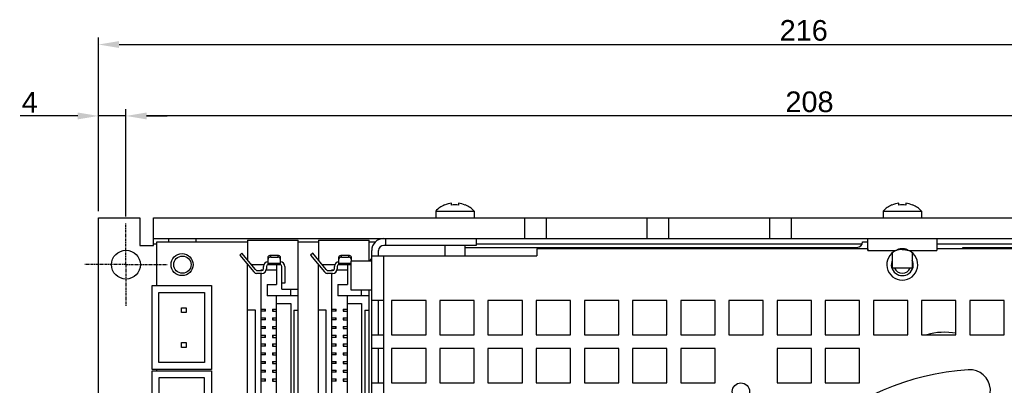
# Model space of a CAD drawing. Header units: millimetres. Extents: x 5 to 490, y 60 to 317.
# Tile 6 of 7: x 252 to 395, y 263 to 316. Entities that reach past the tile are written whole.
import ezdxf

# ---------------------------------------------------------------- set-up
doc = ezdxf.new("R2010")
doc.units = ezdxf.units.MM
doc.linetypes.add('CENTER', pattern=[0.6, 0.375, -0.075, 0.075, -0.075])
doc.layers.add('DEFAULT_1', color=3, linetype='CENTER')
doc.styles.get("Standard").update_dxf_attribs({"font": 'arial.ttf', "height": 3})
doc.dimstyles.new('ISO-25', dxfattribs={"dimtxt": 3, "dimasz": 3, "dimexe": 1, "dimexo": 1, "dimgap": 0.5, "dimtad": 1, "dimtoh": 1, "dimtxsty": 'Standard', "dimcen": 3, "dimclrd": 2, "dimclre": 2, "dimclrt": 2, "dimadec": 0, "dimazin": 0, "dimtfac": 1, "dimtmove": 0, "dimatfit": 3, "dimfxl": 0, "dimarcsym": 0})

# ---------------------------------------------------------------- blocks, each defined once
blk = doc.blocks.new('*D42')
at = {"color": 2, "linetype": 'Continuous', "lineweight": -2}
for p, q in [((267.5, 287.62), (267.5, 303.24)), ((472.5, 302.24), (270.5, 302.24)), ((475.5, 287.62), (475.5, 303.24))]:
    blk.add_line(p, q, dxfattribs=at)
at = {"color": 2, "linetype": 'Continuous'}
for points in [[(270.5, 302.74), (270.5, 301.74), (267.5, 302.24)], [(472.5, 302.74), (472.5, 301.74), (475.5, 302.24)]]:
    blk.add_solid(points, dxfattribs=at)
at = {"layer": 'Defpoints', "color": 0, "linetype": 'Continuous'}
for p in [(267.5, 302.24), (267.5, 286.62), (475.5, 286.62)]:
    blk.add_point(p, dxfattribs=at)
at = {"color": 2, "linetype": 'Continuous', "insert": (366.82, 305.8), "char_height": 3, "attachment_point": 2}
blk.add_mtext('208', dxfattribs=at)
blk = doc.blocks.new('*D45')
at = {"color": 2, "linetype": 'Continuous', "lineweight": -2}
for p, q in [((263.5, 288.42), (263.5, 313.62)), ((479.5, 288.42), (479.5, 313.62)), ((266.5, 312.62), (476.5, 312.62))]:
    blk.add_line(p, q, dxfattribs=at)
at = {"color": 2, "linetype": 'Continuous'}
for points in [[(266.5, 313.12), (266.5, 312.12), (263.5, 312.62)], [(476.5, 313.12), (476.5, 312.12), (479.5, 312.62)]]:
    blk.add_solid(points, dxfattribs=at)
at = {"layer": 'Defpoints', "color": 0, "linetype": 'Continuous'}
for p in [(479.5, 312.62), (263.5, 287.42), (479.5, 287.42)]:
    blk.add_point(p, dxfattribs=at)
at = {"color": 2, "linetype": 'Continuous', "insert": (365.98, 316.18), "char_height": 3, "attachment_point": 2}
blk.add_mtext('216', dxfattribs=at)
blk = doc.blocks.new('*D47')
at = {"color": 2, "linetype": 'Continuous', "lineweight": -2}
for p, q in [((260.5, 302.24), (252.11, 302.24)), ((263.5, 288.42), (263.5, 303.24)), ((267.5, 302.24), (263.5, 302.24)), ((267.5, 287.62), (267.5, 303.24)), ((270.5, 302.24), (273.5, 302.24))]:
    blk.add_line(p, q, dxfattribs=at)
at = {"color": 2, "linetype": 'Continuous'}
for points in [[(260.5, 302.74), (260.5, 301.74), (263.5, 302.24)], [(270.5, 302.74), (270.5, 301.74), (267.5, 302.24)]]:
    blk.add_solid(points, dxfattribs=at)
at = {"layer": 'Defpoints', "color": 0, "linetype": 'Continuous'}
for p in [(267.5, 302.24), (263.5, 287.42), (267.5, 286.62)]:
    blk.add_point(p, dxfattribs=at)
at = {"color": 2, "linetype": 'Continuous', "insert": (254.68, 305.74), "char_height": 3, "attachment_point": 3}
blk.add_mtext('4', dxfattribs=at)

msp = doc.modelspace()

# ---------------------------------------------------------------- linework, layer by layer
at = {"color": 7, "linetype": 'Continuous'}
for p, q in [((313.804, 289.317), (313.804, 289.281)), ((314.804, 289.281), (314.804, 289.554)), ((315.804, 289.554), (315.804, 289.281)), ((316.804, 289.317), (316.804, 289.281)), ((378.804, 289.317), (378.804, 289.281)), ((379.804, 289.281), (379.804, 289.554)), ((380.804, 289.554), (380.804, 289.281)), ((381.804, 289.317), (381.804, 289.281)), ((312.504, 288.42), (312.504, 287.42)), ((312.504, 288.42), (318.104, 288.42)), ((318.104, 288.42), (318.104, 287.42)), ((377.504, 288.42), (377.504, 287.42)), ((377.504, 288.42), (383.104, 288.42)), ((383.104, 288.42), (383.104, 287.42)), ((263.504, 165.42), (263.504, 287.42)), ((263.504, 287.42), (269.504, 287.42)), ((269.504, 287.42), (269.504, 283.42)), ((271.504, 283.42), (271.504, 287.42)), ((271.504, 287.42), (471.504, 287.42)), ((325.404, 287.42), (325.404, 284.42)), ((328.604, 284.42), (328.604, 287.42)), ((343.204, 287.42), (343.204, 284.42)), ((346.404, 284.42), (346.404, 287.42)), ((361.004, 287.42), (361.004, 284.42)), ((364.204, 284.42), (364.204, 287.42)), ((269.504, 283.42), (271.504, 283.42)), ((271.504, 284.42), (471.504, 284.42)), ((271.973, 277.572), (271.973, 283.922)), ((271.973, 283.922), (285.181, 283.922)), ((273.704, 284.42), (273.704, 283.922)), ((277.704, 283.922), (277.704, 284.42)), ((285.181, 284.176), (285.181, 281.27)), ((285.181, 284.176), (292.547, 284.176)), ((292.547, 168.606), (292.547, 284.176)), ((292.547, 283.922), (295.468, 283.922)), ((295.468, 284.176), (295.468, 281.27)), ((295.468, 284.176), (302.834, 284.176)), ((302.834, 281.115), (302.834, 284.176)), ((302.834, 283.922), (303.735, 283.922)), ((318.404, 283.42), (304.954, 283.42)), ((305.204, 284.42), (305.204, 283.42)), ((313.854, 283.42), (313.854, 281.92)), ((316.754, 283.42), (316.754, 281.92)), ((318.404, 284.42), (318.404, 283.42)), ((374.52, 283.922), (375.304, 283.922)), ((375.304, 282.67), (375.304, 284.42)), ((385.304, 284.42), (385.304, 282.67)), ((284.351, 282.271), (284.038, 282.011)), ((284.038, 282.011), (286.072, 279.561)), ((286.316, 279.903), (284.351, 282.271)), ((288.534, 281.986), (289.55, 281.986)), ((294.638, 282.271), (294.325, 282.011)), ((294.325, 282.011), (296.359, 279.561)), ((296.603, 279.903), (294.638, 282.271)), ((298.821, 281.986), (299.837, 281.986)), ((303.204, 170.17), (303.204, 282.67)), ((303.204, 281.92), (327.204, 281.92)), ((304.204, 281.92), (304.204, 282.67)), ((316.754, 283.134), (373.72, 283.134)), ((327.204, 282.92), (327.204, 281.92)), ((375.294, 282.92), (327.204, 282.92)), ((375.294, 282.92), (375.294, 282.67)), ((378.854, 282.337), (378.854, 280.12)), ((381.754, 282.336), (381.754, 280.12)), ((385.314, 282.92), (385.314, 282.67)), ((414.104, 282.92), (385.314, 282.92)), ((389.102, 283.134), (423.35, 283.134)), ((285.181, 172.162), (285.181, 280.62)), ((285.721, 280.62), (287.543, 280.62)), ((288.153, 280.62), (288.153, 281.716)), ((288.153, 280.62), (289.931, 280.62)), ((288.534, 281.698), (289.55, 281.698)), ((289.398, 280.62), (289.398, 277.749)), ((289.931, 281.716), (289.931, 280.62)), ((295.468, 172.162), (295.468, 280.62)), ((296.008, 280.62), (297.83, 280.62)), ((298.44, 280.62), (298.44, 281.716)), ((298.44, 280.62), (300.218, 280.62)), ((298.821, 281.698), (299.837, 281.698)), ((299.685, 280.62), (299.685, 277.749)), ((300.204, 276.925), (300.204, 281.115)), ((303.204, 281.115), (300.204, 281.115)), ((300.218, 281.716), (300.218, 281.115)), ((287.239, 279.35), (286.522, 279.35)), ((286.629, 279.756), (287.239, 279.756)), ((287.137, 279.756), (287.137, 279.858)), ((287.137, 279.858), (287.442, 279.858)), ((287.137, 173.432), (287.137, 279.35)), ((287.493, 280.01), (287.493, 280.366)), ((287.881, 279.858), (289.398, 279.858)), ((287.899, 280.366), (287.899, 280.01)), ((290.16, 277.064), (290.16, 280.366)), ((290.566, 280.366), (290.566, 277.927)), ((297.526, 279.35), (296.809, 279.35)), ((296.916, 279.756), (297.526, 279.756)), ((297.424, 279.756), (297.424, 279.858)), ((297.424, 279.858), (297.729, 279.858)), ((297.424, 173.432), (297.424, 279.35)), ((297.78, 280.01), (297.78, 280.366)), ((298.168, 279.858), (299.685, 279.858)), ((298.186, 280.366), (298.186, 280.01)), ((381.754, 280.12), (378.854, 280.12)), ((271.287, 265.38), (271.287, 277.572)), ((271.287, 277.572), (279.923, 277.572)), ((279.923, 277.572), (279.923, 265.38)), ((288.001, 277.749), (288.001, 276.073)), ((288.001, 277.749), (289.398, 277.749)), ((290.566, 277.927), (290.16, 277.927)), ((298.288, 277.749), (298.288, 276.073)), ((298.288, 277.749), (299.685, 277.749)), ((272.287, 266.38), (272.287, 276.572)), ((272.287, 276.572), (278.923, 276.572)), ((278.923, 276.572), (278.923, 266.38)), ((290.16, 277.064), (292.547, 277.064)), ((291.438, 276.073), (291.438, 277.064)), ((303.204, 276.925), (300.204, 276.925)), ((301.725, 276.073), (301.725, 276.925)), ((302.834, 175.915), (302.834, 276.925)), ((292.547, 276.073), (288.001, 276.073)), ((289.398, 176.708), (289.398, 276.073)), ((289.398, 274.968), (291.455, 274.968)), ((291.455, 274.968), (291.455, 177.813)), ((302.834, 276.073), (298.288, 276.073)), ((299.685, 176.708), (299.685, 276.073)), ((299.685, 274.968), (301.742, 274.968)), ((301.742, 274.968), (301.742, 177.813)), ((304.954, 275.419), (303.204, 275.419)), ((304.204, 270.419), (304.204, 275.419)), ((304.954, 270.419), (304.954, 275.419)), ((306.104, 275.42), (306.104, 270.42)), ((311.104, 275.42), (306.104, 275.42)), ((311.104, 270.42), (311.104, 275.42)), ((313.104, 275.42), (313.104, 270.42)), ((318.104, 275.42), (313.104, 275.42)), ((318.104, 270.42), (318.104, 275.42)), ((320.104, 275.42), (320.104, 270.42)), ((325.104, 275.42), (320.104, 275.42)), ((325.104, 270.42), (325.104, 275.42)), ((327.104, 275.42), (327.104, 270.42)), ((332.104, 275.42), (327.104, 275.42)), ((332.104, 270.42), (332.104, 275.42)), ((334.104, 275.42), (334.104, 270.42)), ((339.104, 275.42), (334.104, 275.42)), ((339.104, 270.42), (339.104, 275.42)), ((341.104, 275.42), (341.104, 270.42)), ((346.104, 275.42), (341.104, 275.42)), ((346.104, 270.42), (346.104, 275.42)), ((348.104, 275.42), (348.104, 270.42)), ((353.104, 275.42), (348.104, 275.42)), ((353.104, 270.42), (353.104, 275.42)), ((355.104, 275.42), (355.104, 270.42)), ((360.104, 275.42), (355.104, 275.42)), ((360.104, 270.42), (360.104, 275.42)), ((362.104, 275.42), (362.104, 270.42)), ((367.104, 275.42), (362.104, 275.42)), ((367.104, 270.42), (367.104, 275.42)), ((369.104, 275.42), (369.104, 270.42)), ((374.104, 275.42), (369.104, 275.42)), ((374.104, 270.42), (374.104, 275.42)), ((376.104, 275.42), (376.104, 270.42)), ((381.104, 275.42), (376.104, 275.42)), ((381.104, 270.42), (381.104, 275.42)), ((383.104, 275.42), (383.104, 270.42)), ((388.104, 275.42), (383.104, 275.42)), ((388.104, 270.42), (388.104, 275.42)), ((390.104, 275.42), (390.104, 270.42)), ((395.104, 275.42), (390.104, 275.42)), ((395.104, 270.42), (395.104, 275.42)), ((275.56, 273.666), (275.56, 274.366)), ((275.56, 274.366), (276.26, 274.366)), ((276.26, 273.666), (275.56, 273.666)), ((276.26, 274.366), (276.26, 273.666)), ((286.324, 274.016), (285.181, 274.016)), ((286.324, 178.766), (286.324, 274.016)), ((287.137, 274.168), (287.757, 274.168)), ((287.757, 273.863), (287.137, 273.863)), ((287.757, 273.863), (287.757, 274.168)), ((288.778, 274.168), (288.778, 273.863)), ((288.778, 274.168), (289.398, 274.168)), ((288.778, 273.863), (289.398, 273.863)), ((291.912, 274.016), (291.912, 178.766)), ((291.912, 274.016), (292.547, 274.016)), ((296.611, 274.016), (295.468, 274.016)), ((296.611, 178.766), (296.611, 274.016)), ((297.424, 274.168), (298.044, 274.168)), ((298.044, 273.863), (297.424, 273.863)), ((298.044, 273.863), (298.044, 274.168)), ((299.065, 274.168), (299.065, 273.863)), ((299.065, 274.168), (299.685, 274.168)), ((299.065, 273.863), (299.685, 273.863)), ((302.199, 274.016), (302.199, 178.766)), ((302.199, 274.016), (302.834, 274.016)), ((287.137, 272.898), (287.757, 272.898)), ((287.757, 272.593), (287.137, 272.593)), ((287.757, 272.593), (287.757, 272.898)), ((288.778, 272.898), (288.778, 272.593)), ((288.778, 272.898), (289.398, 272.898)), ((288.778, 272.593), (289.398, 272.593)), ((297.424, 272.898), (298.044, 272.898)), ((298.044, 272.593), (297.424, 272.593)), ((298.044, 272.593), (298.044, 272.898)), ((299.065, 272.898), (299.065, 272.593)), ((299.065, 272.898), (299.685, 272.898)), ((299.065, 272.593), (299.685, 272.593)), ((287.137, 271.628), (287.757, 271.628)), ((287.757, 271.323), (287.137, 271.323)), ((287.757, 271.323), (287.757, 271.628)), ((288.778, 271.628), (288.778, 271.323)), ((288.778, 271.628), (289.398, 271.628)), ((288.778, 271.323), (289.398, 271.323)), ((297.424, 271.628), (298.044, 271.628)), ((298.044, 271.323), (297.424, 271.323)), ((298.044, 271.323), (298.044, 271.628)), ((299.065, 271.628), (299.065, 271.323)), ((299.065, 271.628), (299.685, 271.628)), ((299.065, 271.323), (299.685, 271.323)), ((303.204, 270.419), (304.954, 270.419)), ((306.104, 270.42), (311.104, 270.42)), ((313.104, 270.42), (318.104, 270.42)), ((320.104, 270.42), (325.104, 270.42)), ((327.104, 270.42), (332.104, 270.42)), ((334.104, 270.42), (339.104, 270.42)), ((341.104, 270.42), (346.104, 270.42)), ((348.104, 270.42), (353.104, 270.42)), ((355.104, 270.42), (360.104, 270.42)), ((362.104, 270.42), (367.104, 270.42)), ((369.104, 270.42), (374.104, 270.42)), ((376.104, 270.42), (381.104, 270.42)), ((383.104, 270.42), (388.104, 270.42)), ((390.104, 270.42), (395.104, 270.42)), ((275.56, 268.586), (275.56, 269.286)), ((275.56, 269.286), (276.26, 269.286)), ((276.26, 269.286), (276.26, 268.586)), ((287.137, 270.358), (287.757, 270.358)), ((287.757, 270.053), (287.137, 270.053)), ((287.137, 269.088), (287.757, 269.088)), ((287.757, 270.053), (287.757, 270.358)), ((287.757, 268.783), (287.757, 269.088)), ((288.778, 270.358), (288.778, 270.053)), ((288.778, 270.358), (289.398, 270.358)), ((288.778, 270.053), (289.398, 270.053)), ((288.778, 269.088), (288.778, 268.783)), ((288.778, 269.088), (289.398, 269.088)), ((297.424, 270.358), (298.044, 270.358)), ((298.044, 270.053), (297.424, 270.053)), ((297.424, 269.088), (298.044, 269.088)), ((298.044, 270.053), (298.044, 270.358)), ((298.044, 268.783), (298.044, 269.088)), ((299.065, 270.358), (299.065, 270.053)), ((299.065, 270.358), (299.685, 270.358)), ((299.065, 270.053), (299.685, 270.053)), ((299.065, 269.088), (299.065, 268.783)), ((299.065, 269.088), (299.685, 269.088)), ((276.26, 268.586), (275.56, 268.586)), ((287.757, 268.783), (287.137, 268.783)), ((287.137, 267.818), (287.757, 267.818)), ((287.757, 267.513), (287.757, 267.818)), ((288.778, 268.783), (289.398, 268.783)), ((288.778, 267.818), (288.778, 267.513)), ((288.778, 267.818), (289.398, 267.818)), ((298.044, 268.783), (297.424, 268.783)), ((297.424, 267.818), (298.044, 267.818)), ((298.044, 267.513), (298.044, 267.818)), ((299.065, 268.783), (299.685, 268.783)), ((299.065, 267.818), (299.065, 267.513)), ((299.065, 267.818), (299.685, 267.818)), ((304.954, 268.419), (303.204, 268.419)), ((304.204, 263.419), (304.204, 268.419)), ((304.954, 263.419), (304.954, 268.419)), ((306.104, 268.42), (306.104, 263.42)), ((311.104, 268.42), (306.104, 268.42)), ((311.104, 263.42), (311.104, 268.42)), ((313.104, 268.42), (313.104, 263.42)), ((318.104, 268.42), (313.104, 268.42)), ((318.104, 263.42), (318.104, 268.42)), ((320.104, 268.42), (320.104, 263.42)), ((325.104, 268.42), (320.104, 268.42)), ((325.104, 263.42), (325.104, 268.42)), ((327.104, 268.42), (327.104, 263.42)), ((332.104, 268.42), (327.104, 268.42)), ((332.104, 263.42), (332.104, 268.42)), ((334.104, 268.42), (334.104, 263.42)), ((339.104, 268.42), (334.104, 268.42)), ((339.104, 263.42), (339.104, 268.42)), ((341.104, 268.42), (341.104, 263.42)), ((346.104, 268.42), (341.104, 268.42)), ((346.104, 263.42), (346.104, 268.42)), ((348.104, 268.42), (348.104, 263.42)), ((353.104, 268.42), (348.104, 268.42)), ((353.104, 263.42), (353.104, 268.42)), ((362.104, 268.42), (362.104, 263.42)), ((367.104, 268.42), (362.104, 268.42)), ((367.104, 263.42), (367.104, 268.42)), ((369.104, 268.42), (369.104, 263.42)), ((374.104, 268.42), (369.104, 268.42)), ((374.104, 263.42), (374.104, 268.42)), ((278.923, 266.38), (272.287, 266.38)), ((287.757, 267.513), (287.137, 267.513)), ((287.137, 266.548), (287.757, 266.548)), ((287.757, 266.243), (287.137, 266.243)), ((287.757, 266.243), (287.757, 266.548)), ((288.778, 267.513), (289.398, 267.513)), ((288.778, 266.548), (288.778, 266.243)), ((288.778, 266.548), (289.398, 266.548)), ((288.778, 266.243), (289.398, 266.243)), ((298.044, 267.513), (297.424, 267.513)), ((297.424, 266.548), (298.044, 266.548)), ((298.044, 266.243), (297.424, 266.243)), ((298.044, 266.243), (298.044, 266.548)), ((299.065, 267.513), (299.685, 267.513)), ((299.065, 266.548), (299.065, 266.243)), ((299.065, 266.548), (299.685, 266.548)), ((299.065, 266.243), (299.685, 266.243)), ((279.923, 265.38), (271.287, 265.38)), ((271.287, 237.757), (271.287, 265.189)), ((271.287, 265.189), (279.923, 265.189)), ((271.973, 265.189), (271.973, 265.38)), ((279.923, 265.189), (279.923, 237.757)), ((287.137, 265.278), (287.757, 265.278)), ((287.757, 264.973), (287.137, 264.973)), ((287.757, 264.973), (287.757, 265.278)), ((288.778, 265.278), (288.778, 264.973)), ((288.778, 265.278), (289.398, 265.278)), ((288.778, 264.973), (289.398, 264.973)), ((297.424, 265.278), (298.044, 265.278)), ((298.044, 264.973), (297.424, 264.973)), ((298.044, 264.973), (298.044, 265.278)), ((299.065, 265.278), (299.065, 264.973)), ((299.065, 265.278), (299.685, 265.278)), ((299.065, 264.973), (299.685, 264.973)), ((272.287, 264.189), (272.287, 238.757)), ((278.923, 264.189), (272.287, 264.189)), ((278.923, 238.757), (278.923, 264.189)), ((287.137, 264.008), (287.757, 264.008)), ((287.757, 263.703), (287.137, 263.703)), ((287.757, 263.703), (287.757, 264.008)), ((288.778, 264.008), (288.778, 263.703)), ((288.778, 264.008), (289.398, 264.008)), ((288.778, 263.703), (289.398, 263.703)), ((297.424, 264.008), (298.044, 264.008)), ((298.044, 263.703), (297.424, 263.703)), ((298.044, 263.703), (298.044, 264.008)), ((299.065, 264.008), (299.065, 263.703)), ((299.065, 264.008), (299.685, 264.008)), ((299.065, 263.703), (299.685, 263.703)), ((303.204, 263.419), (304.954, 263.419)), ((306.104, 263.42), (311.104, 263.42)), ((313.104, 263.42), (318.104, 263.42)), ((320.104, 263.42), (325.104, 263.42)), ((327.104, 263.42), (332.104, 263.42)), ((334.104, 263.42), (339.104, 263.42)), ((341.104, 263.42), (346.104, 263.42)), ((348.104, 263.42), (353.104, 263.42)), ((362.104, 263.42), (367.104, 263.42)), ((369.104, 263.42), (374.104, 263.42))]:
    msp.add_line(p, q, dxfattribs=at)
at = {"color": 9, "linetype": 'Continuous'}
for p, q in [((271.504, 283.67), (271.973, 283.67)), ((318.404, 283.67), (374.474, 283.67)), ((385.304, 283.67), (422.904, 283.67)), ((288.534, 281.698), (288.534, 281.986)), ((289.55, 281.986), (289.55, 281.698)), ((298.821, 281.698), (298.821, 281.986)), ((299.837, 281.986), (299.837, 281.698)), ((304.954, 275.419), (304.954, 281.92)), ((375.294, 282.67), (379.377, 282.67)), ((381.232, 282.67), (385.314, 282.67)), ((289.931, 280.791), (288.153, 280.791)), ((300.218, 280.791), (298.44, 280.791)), ((287.682, 274.168), (287.682, 273.863)), ((288.879, 273.863), (288.879, 274.168)), ((297.969, 274.168), (297.969, 273.863)), ((299.166, 273.863), (299.166, 274.168)), ((287.682, 272.898), (287.682, 272.593)), ((288.879, 272.593), (288.879, 272.898)), ((297.969, 272.898), (297.969, 272.593)), ((299.166, 272.593), (299.166, 272.898)), ((287.682, 271.628), (287.682, 271.323)), ((288.879, 271.323), (288.879, 271.628)), ((297.969, 271.628), (297.969, 271.323)), ((299.166, 271.323), (299.166, 271.628)), ((304.954, 268.419), (304.954, 270.419)), ((287.682, 270.358), (287.682, 270.053)), ((287.682, 269.088), (287.682, 268.783)), ((288.879, 270.053), (288.879, 270.358)), ((288.879, 268.783), (288.879, 269.088)), ((297.969, 270.358), (297.969, 270.053)), ((297.969, 269.088), (297.969, 268.783)), ((299.166, 270.053), (299.166, 270.358)), ((299.166, 268.783), (299.166, 269.088)), ((287.682, 267.818), (287.682, 267.513)), ((288.879, 267.513), (288.879, 267.818)), ((297.969, 267.818), (297.969, 267.513)), ((299.166, 267.513), (299.166, 267.818)), ((287.682, 266.548), (287.682, 266.243)), ((288.879, 266.243), (288.879, 266.548)), ((297.969, 266.548), (297.969, 266.243)), ((299.166, 266.243), (299.166, 266.548)), ((287.682, 265.278), (287.682, 264.973)), ((288.879, 264.973), (288.879, 265.278)), ((297.969, 265.278), (297.969, 264.973)), ((299.166, 264.973), (299.166, 265.278)), ((287.682, 264.008), (287.682, 263.703)), ((288.879, 263.703), (288.879, 264.008)), ((297.969, 264.008), (297.969, 263.703)), ((299.166, 263.703), (299.166, 264.008)), ((304.954, 261.419), (304.954, 263.419))]:
    msp.add_line(p, q, dxfattribs=at)
at = {"color": 7, "linetype": 'Continuous'}
for centre, radius in [((267.504, 280.62), 2.1), ((275.656, 280.62), 1.6), ((275.704, 280.62), 1.25), ((356.854, 262.17), 1.25)]:
    msp.add_circle(centre, radius, dxfattribs=at)
for centre, radius, start, end in [((315.304, 285.753), 3.867, 112.82582, 136.39718), ((315.304, 285.753), 3.834, 97.49301, 113.03016), ((315.304, 285.753), 3.564, 81.93495, 98.06505), ((315.304, 285.753), 3.834, 66.96984, 82.50699), ((315.304, 285.753), 3.867, 43.60282, 67.17418), ((380.304, 285.753), 3.867, 112.82582, 136.39718), ((380.304, 285.753), 3.834, 97.49301, 113.03016), ((380.304, 285.753), 3.564, 81.93495, 98.06505), ((380.304, 285.753), 3.834, 66.96984, 82.50699), ((380.304, 285.753), 3.867, 43.60282, 67.17418), ((304.954, 282.67), 1.75, 90, 180), ((304.954, 282.67), 0.75, 90, 180), ((373.72, 283.934), 0.8, 270.00003, 359.09035), ((380.304, 280.62), 2.25, 114.34065, 65.65935), ((388.302, 283.136), 0.8, 344.31864, 359.90077), ((288.153, 280.366), 0.66, 90, 180), ((288.153, 280.366), 0.254, 90, 180), ((288.534, 281.167), 0.532, 89.99721, 100.91515), ((289.55, 281.167), 0.532, 79.08485, 90.00279), ((289.906, 280.366), 0.66, 0, 87.79577), ((289.906, 280.366), 0.254, 0, 84.26083), ((298.44, 280.366), 0.66, 90, 180), ((298.44, 280.366), 0.254, 90, 180), ((298.821, 281.167), 0.532, 89.99721, 100.91515), ((299.837, 281.167), 0.532, 79.08485, 90.00279), ((303.723, 281.001), 0.762, 133.0473, 171.37096), ((380.304, 280.62), 1.6, 155.20503, 24.77279), ((286.522, 279.934), 0.584, 219.69465, 270), ((286.629, 280.162), 0.406, 219.69465, 270), ((287.239, 280.01), 0.66, 270, 0), ((287.239, 280.01), 0.254, 270, 0), ((296.809, 279.934), 0.584, 219.69465, 270), ((296.916, 280.162), 0.406, 219.69465, 270), ((297.526, 280.01), 0.66, 270, 0), ((297.526, 280.01), 0.254, 270, 0), ((380.304, 280.62), 1.25, 203.58223, 336.41839), ((386.454, 261.416), 9.375, 79.8568, 106.06809), ((392.604, 226.42), 39, 93.98374, 168.01626), ((390.103, 262.333), 3, 273.9838, 93.98375)]:
    msp.add_arc(centre, radius, start, end, dxfattribs=at)
for points, knots in [([(288.153, 281.716), (288.153, 281.752), (288.176, 281.829), (288.265, 281.916), (288.39, 281.973), (288.485, 281.986), (288.534, 281.986)], [0, 0, 0, 0, 0.2094882, 0.4446583, 0.7120055, 1, 1, 1, 1]), ([(289.55, 281.986), (289.599, 281.986), (289.694, 281.973), (289.819, 281.916), (289.908, 281.829), (289.931, 281.752), (289.931, 281.716)], [0, 0, 0, 0, 0.2879945, 0.5553417, 0.7905118, 1, 1, 1, 1]), ([(298.44, 281.716), (298.44, 281.752), (298.463, 281.829), (298.552, 281.916), (298.677, 281.973), (298.772, 281.986), (298.821, 281.986)], [0, 0, 0, 0, 0.2094882, 0.4446583, 0.7120055, 1, 1, 1, 1]), ([(299.837, 281.986), (299.886, 281.986), (299.981, 281.973), (300.106, 281.916), (300.195, 281.829), (300.218, 281.752), (300.218, 281.716)], [0, 0, 0, 0, 0.2879945, 0.5553417, 0.7905118, 1, 1, 1, 1]), ([(379.377, 282.67), (379.511, 282.768), (379.805, 282.931), (380.304, 283.022), (380.804, 282.931), (381.098, 282.768), (381.232, 282.67)], [0, 0, 0, 0, 0.2500897, 0.500088, 0.7500024, 1, 1, 1, 1]), ([(288.433, 281.689), (288.36, 281.675), (288.227, 281.623), (288.153, 281.489), (288.153, 281.429)], [0, 0, 0, 0, 0.5529986, 1, 1, 1, 1]), ([(289.931, 281.429), (289.931, 281.489), (289.857, 281.623), (289.724, 281.675), (289.651, 281.689)], [0, 0, 0, 0, 0.4470014, 1, 1, 1, 1]), ([(298.72, 281.689), (298.647, 281.675), (298.514, 281.623), (298.44, 281.489), (298.44, 281.429)], [0, 0, 0, 0, 0.5529986, 1, 1, 1, 1]), ([(300.218, 281.429), (300.218, 281.489), (300.144, 281.623), (300.011, 281.675), (299.938, 281.689)], [0, 0, 0, 0, 0.4470014, 1, 1, 1, 1])]:
    msp.add_open_spline(points, degree=3, knots=knots, dxfattribs=at)
for points in [[(380.304, 282.808), (379.992, 282.808), (379.675, 282.763), (379.377, 282.67)], [(380.304, 282.808), (380.617, 282.808), (380.933, 282.763), (381.232, 282.67)]]:
    msp.add_open_spline(points, degree=3, dxfattribs=at)
at = {"layer": 'DEFAULT_1', "color": 2, "linetype": 'CENTER'}
for q in [(267.504, 286.62), (261.504, 280.62), (267.504, 274.619), (273.504, 280.62)]:
    msp.add_line((267.504, 280.62), q, dxfattribs=at)

# ---------------------------------------------------------------- dimensions: what is measured, and where the dimension line sits
at = {"color": 2, "linetype": 'Continuous'}
for base, p2, picture, middle in [((479.504, 312.617), (479.504, 287.42), '*D45', (365.975, 312.617)), ((267.504, 302.24), (267.504, 286.62), '*D47', (253.643, 302.24))]:
    dim = msp.add_linear_dim(base=base, p1=(263.504, 287.42), p2=p2, dimstyle='ISO-25', dxfattribs=at)
    dim.commit()
    dim.dimension.update_dxf_attribs({"geometry": picture, "text_midpoint": middle, "dimtype": 160})
dim = msp.add_linear_dim(base=(267.504, 302.24), p1=(475.504, 286.62), p2=(267.504, 286.62), angle=180, dimstyle='ISO-25', dxfattribs=at)
dim.commit()
dim.dimension.update_dxf_attribs({"geometry": '*D42', "text_midpoint": (366.821, 302.24), "dimtype": 160})

doc.saveas('drawing.dxf')
